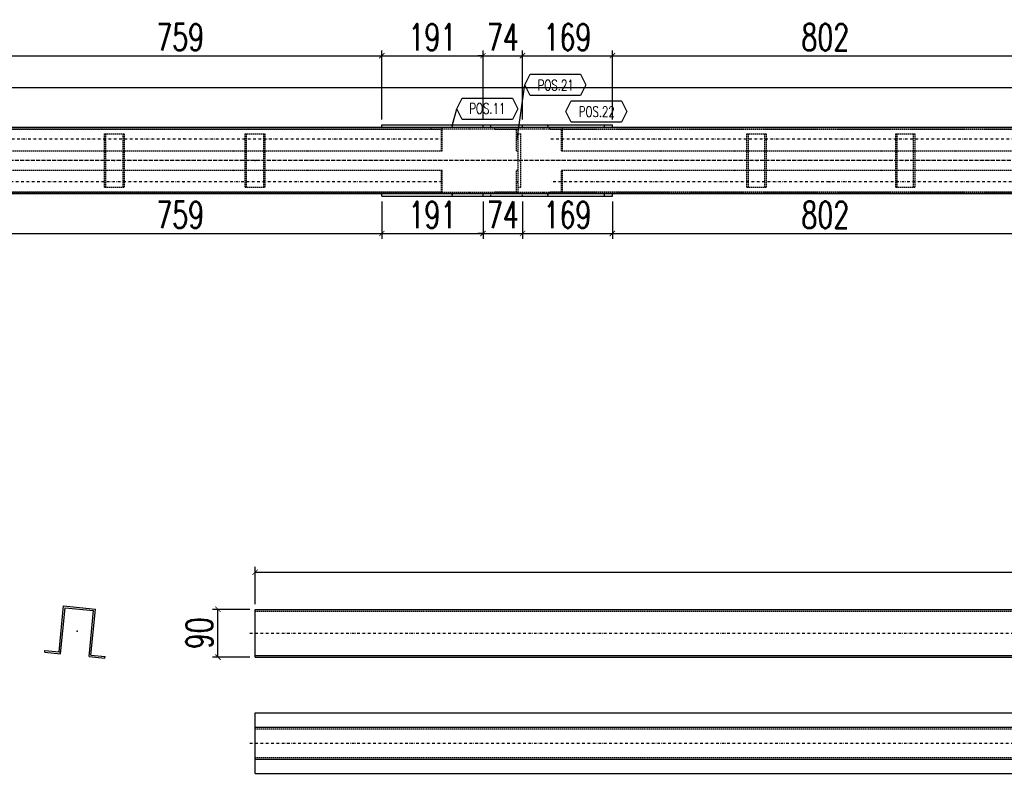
# Model space of a CAD drawing. Header units: feet. Extents: x -13577 to 173285, y -65833 to 34873.
# Tile 9 of 127: x 57387 to 59241, y -56749 to -55329. Entities that reach past the tile are written whole.
import ezdxf
from ezdxf.enums import TextEntityAlignment as Align

# ---------------------------------------------------------------- set-up
doc = ezdxf.new("R2010")
doc.units = ezdxf.units.FT
doc.header["$LTSCALE"] = 10
doc.header["$MEASUREMENT"] = 0
doc.linetypes.add('DASHDOT', pattern=[1, 0.5, -0.25, 0, -0.25])
doc.linetypes.add('HIDDEN', pattern=[0.375, 0.25, -0.125])
doc.layers.get('0').update_dxf_attribs({"linetype": 'CONTINUOUS'})
doc.layers.get('Defpoints').update_dxf_attribs({"linetype": 'CONTINUOUS'})
for name, color, linetype in [('A', 2, 'DASHDOT'), ('FORIR', 4, 'CONTINUOUS'), ('G', 3, 'CONTINUOUS'), ('POS_BOX', 6, 'CONTINUOUS'), ('POS_DES', 2, 'CONTINUOUS'), ('POS_MAT', 2, 'CONTINUOUS'), ('POS_NOT', 2, 'CONTINUOUS'), ('TR', 6, 'HIDDEN'), ('TXT1', 7, 'CONTINUOUS')]:
    doc.layers.add(name, color=color, linetype=linetype)
doc.styles.add('1', font='romans.shx', dxfattribs={"width": 0.7, "height": 50})
doc.styles.add('POS', font='ROMANS', dxfattribs={"width": 0.7})
doc.dimstyles.get("Standard").update_dxf_attribs({"dimtxt": 50, "dimasz": 1, "dimexe": 1, "dimexo": 1, "dimgap": 1, "dimtad": 1, "dimdec": 0, "dimdsep": 46, "dimtxsty": '1', "dimblk": 'ARCHTICK', "dimcen": 3, "dimclrd": 1, "dimclre": 1, "dimclrt": 3, "dimadec": 0, "dimazin": 0, "dimtfac": 1, "dimtdec": 0, "dimtix": 1, "dimtmove": 0, "dimatfit": 3, "dimfxl": 0, "dimtolj": 1, "dimarcsym": 0})

# ---------------------------------------------------------------- blocks, each defined once
blk = doc.blocks.new('P8_PRO')
at = {"layer": 'POS_BOX'}
blk.add_lwpolyline([(11.5, 0), (10.5, -2), (1, -2), (0, 0), (1, 2), (10.5, 2)], close=True, dxfattribs=at)
at = {"style": 'POS', "width": 0.7}
blk.add_attdef('POS_PEZ', text='', height=2, dxfattribs=at).set_placement((5.83, -1.05), align=Align.CENTER)
at = {"style": 'POS', "width": 0.7, "flags": 1}
for tag, p in [('QTA_PEZ', (1, -3.45)), ('MAR_PEZ', (1, -2.92)), ('PUN_LIS', (1, -4.05)), ('SUN_LIS', (1, -4.58)), ('COD_PEZ', (1, -5.68)), ('MCL_PEZ', (1, -5.14)), ('DIM_PRO', (1, -6.27))]:
    blk.add_attdef(tag, p, '', height=0.35, dxfattribs=at)
at = {"layer": 'POS_DES', "style": 'POS', "width": 0.7, "flags": 1}
for tag, p in [('NOM_PRO', (2.84, -2.9)), ('LUN_PRO', (2.82, -4.54))]:
    blk.add_attdef(tag, p, '', height=0.35, dxfattribs=at)
at = {"layer": 'POS_MAT', "style": 'POS', "width": 0.7, "flags": 1}
blk.add_attdef('MAT_PRO', (2.83, -3.44), '', height=0.35, dxfattribs=at)
at = {"layer": 'POS_NOT', "style": 'POS', "width": 0.7, "flags": 1}
blk.add_attdef('NOT_PEZ', (2.82, -4.01), '', height=0.35, dxfattribs=at)
blk = doc.blocks.new('P8_LAM')
blk.add_line((5.75, -3.08), (5.75, -3.08))
at = {"layer": 'POS_BOX'}
blk.add_lwpolyline([(11.5, 0), (10.5, -2), (1, -2), (0, 0), (1, 2), (10.5, 2)], close=True, dxfattribs=at)
at = {"style": 'POS', "width": 0.7}
blk.add_attdef('POS_PEZ', text='', height=2, dxfattribs=at).set_placement((5.75, -0.95), align=Align.CENTER)
at = {"style": 'POS', "width": 0.7, "flags": 1}
for tag, p in [('QTA_PEZ', (1, -3.69)), ('MAR_PEZ', (1, -3.15)), ('SUN_LIS', (1, -4.84)), ('PUN_LIS', (1, -4.3)), ('MCL_PEZ', (1, -5.41)), ('COD_PEZ', (1, -5.95)), ('DIM_PRO', (1, -6.59))]:
    blk.add_attdef(tag, p, '', height=0.35, dxfattribs=at)
at = {"layer": 'POS_DES', "style": 'POS', "width": 0.7, "flags": 1}
for tag, p in [('SPE_PRO', (3.38, -4.66)), ('LUN_PRO', (3.37, -5.17)), ('LAR_PRO', (3.4, -4.12))]:
    blk.add_attdef(tag, p, '', height=0.35, dxfattribs=at)
at = {"layer": 'POS_MAT', "style": 'POS', "width": 0.7, "flags": 1}
blk.add_attdef('MAT_PRO', text='', height=0.35, dxfattribs=at).set_placement((4.3, -3.18), align=Align.CENTER)
at = {"layer": 'POS_NOT', "style": 'POS', "width": 0.7, "flags": 1}
blk.add_attdef('NOT_PEZ', (3.41, -3.62), '', height=0.35, dxfattribs=at)
blk = doc.blocks.new('_ArchTick')
at = {"color": 0, "linetype": 'ByBlock', "const_width": 0.15}
blk.add_lwpolyline([(-0.5, -0.5), (0.5, 0.5)], dxfattribs=at)
blk = doc.blocks.new('3D_INFOPOS')
blk.add_point((0, 0))
at = {"layer": 'FORIR', "flags": 1}
for tag, p in [('POS_PEZ', (7.6, -4.3)), ('MAT_PRO', (7.6, -11.9))]:
    blk.add_attdef(tag, p, '', height=5.26, dxfattribs=at)
blk = doc.blocks.new('*D117')
at = {"layer": 'Defpoints', "color": 0}
for p in [(57309.6, -55661.9), (58068.9, -55661.9), (58068.9, -55731.9)]:
    blk.add_point(p, dxfattribs=at)
at = {"layer": 'TXT1', "color": 1, "lineweight": -2, "transparency": 16777216}
for p, q in [((57309.6, -55671.9), (57309.6, -55741.9)), ((58068.9, -55671.9), (58068.9, -55741.9)), ((57309.6, -55731.9), (58068.9, -55731.9))]:
    blk.add_line(p, q, dxfattribs=at)
at = {"layer": 'TXT1', "color": 1, "lineweight": -2, "transparency": 16777216, "xscale": 10, "yscale": 10, "zscale": 10, "rotation": 180}
blk.add_blockref('_ArchTick', (57309.6, -55731.9), dxfattribs=at)
at = {"layer": 'TXT1', "color": 1, "lineweight": -2, "transparency": 16777216, "xscale": 10, "yscale": 10, "zscale": 10}
blk.add_blockref('_ArchTick', (58068.9, -55731.9), dxfattribs=at)
at = {"layer": 'TXT1', "color": 3, "transparency": 16777216, "insert": (57689.2, -55696.9), "char_height": 50, "attachment_point": 5, "style": '1'}
blk.add_mtext('\\A1;759', dxfattribs=at)
blk = doc.blocks.new('*D118')
at = {"layer": 'Defpoints', "color": 0}
for p in [(58068.9, -55661.9), (58259.6, -55661.9), (58259.6, -55731.9)]:
    blk.add_point(p, dxfattribs=at)
at = {"layer": 'TXT1', "color": 1, "lineweight": -2, "transparency": 16777216}
for p, q in [((58068.9, -55671.9), (58068.9, -55741.9)), ((58259.6, -55671.9), (58259.6, -55741.9)), ((58068.9, -55731.9), (58259.6, -55731.9))]:
    blk.add_line(p, q, dxfattribs=at)
at = {"layer": 'TXT1', "color": 1, "lineweight": -2, "transparency": 16777216, "xscale": 10, "yscale": 10, "zscale": 10, "rotation": 180}
blk.add_blockref('_ArchTick', (58068.9, -55731.9), dxfattribs=at)
at = {"layer": 'TXT1', "color": 1, "lineweight": -2, "transparency": 16777216, "xscale": 10, "yscale": 10, "zscale": 10}
blk.add_blockref('_ArchTick', (58259.6, -55731.9), dxfattribs=at)
at = {"layer": 'TXT1', "color": 3, "transparency": 16777216, "insert": (58164.2, -55696.9), "char_height": 50, "attachment_point": 5, "style": '1'}
blk.add_mtext('\\A1;191', dxfattribs=at)
blk = doc.blocks.new('*D119')
at = {"layer": 'Defpoints', "color": 0}
for p in [(58259.6, -55661.9), (58333.9, -55661.9), (58333.9, -55731.9)]:
    blk.add_point(p, dxfattribs=at)
at = {"layer": 'TXT1', "color": 1, "lineweight": -2, "transparency": 16777216}
for p, q in [((58259.6, -55671.9), (58259.6, -55741.9)), ((58333.9, -55671.9), (58333.9, -55741.9)), ((58259.6, -55731.9), (58249.6, -55731.9)), ((58259.6, -55731.9), (58333.9, -55731.9)), ((58333.9, -55731.9), (58343.9, -55731.9))]:
    blk.add_line(p, q, dxfattribs=at)
at = {"layer": 'TXT1', "color": 1, "lineweight": -2, "transparency": 16777216, "xscale": 10, "yscale": 10, "zscale": 10}
blk.add_blockref('_ArchTick', (58259.6, -55731.9), dxfattribs=at)
at = {"layer": 'TXT1', "color": 1, "lineweight": -2, "transparency": 16777216, "xscale": 10, "yscale": 10, "zscale": 10, "rotation": 180}
blk.add_blockref('_ArchTick', (58333.9, -55731.9), dxfattribs=at)
at = {"layer": 'TXT1', "color": 3, "transparency": 16777216, "insert": (58296.7, -55696.9), "char_height": 50, "attachment_point": 5, "style": '1'}
blk.add_mtext('\\A1;74', dxfattribs=at)
blk = doc.blocks.new('*D120')
at = {"layer": 'Defpoints', "color": 0}
for p in [(58333.9, -55661.9), (58503.3, -55661.9), (58503.3, -55731.9)]:
    blk.add_point(p, dxfattribs=at)
at = {"layer": 'TXT1', "color": 1, "lineweight": -2, "transparency": 16777216}
for p, q in [((58333.9, -55671.9), (58333.9, -55741.9)), ((58503.3, -55671.9), (58503.3, -55741.9)), ((58333.9, -55731.9), (58503.3, -55731.9))]:
    blk.add_line(p, q, dxfattribs=at)
at = {"layer": 'TXT1', "color": 1, "lineweight": -2, "transparency": 16777216, "xscale": 10, "yscale": 10, "zscale": 10, "rotation": 180}
blk.add_blockref('_ArchTick', (58333.9, -55731.9), dxfattribs=at)
at = {"layer": 'TXT1', "color": 1, "lineweight": -2, "transparency": 16777216, "xscale": 10, "yscale": 10, "zscale": 10}
blk.add_blockref('_ArchTick', (58503.3, -55731.9), dxfattribs=at)
at = {"layer": 'TXT1', "color": 3, "transparency": 16777216, "insert": (58418.6, -55696.9), "char_height": 50, "attachment_point": 5, "style": '1'}
blk.add_mtext('\\A1;169', dxfattribs=at)
blk = doc.blocks.new('*D121')
at = {"layer": 'Defpoints', "color": 0}
for p in [(58503.3, -55661.9), (59305.3, -55661.9), (59305.3, -55731.9)]:
    blk.add_point(p, dxfattribs=at)
at = {"layer": 'TXT1', "color": 1, "lineweight": -2, "transparency": 16777216}
for p, q in [((58503.3, -55671.9), (58503.3, -55741.9)), ((59305.3, -55671.9), (59305.3, -55741.9)), ((58503.3, -55731.9), (59305.3, -55731.9))]:
    blk.add_line(p, q, dxfattribs=at)
at = {"layer": 'TXT1', "color": 1, "lineweight": -2, "transparency": 16777216, "xscale": 10, "yscale": 10, "zscale": 10, "rotation": 180}
blk.add_blockref('_ArchTick', (58503.3, -55731.9), dxfattribs=at)
at = {"layer": 'TXT1', "color": 1, "lineweight": -2, "transparency": 16777216, "xscale": 10, "yscale": 10, "zscale": 10}
blk.add_blockref('_ArchTick', (59305.3, -55731.9), dxfattribs=at)
at = {"layer": 'TXT1', "color": 3, "transparency": 16777216, "insert": (58904.3, -55696.9), "char_height": 50, "attachment_point": 5, "style": '1'}
blk.add_mtext('\\A1;802', dxfattribs=at)
blk = doc.blocks.new('*D146')
at = {"layer": 'Defpoints', "color": 0}
for p in [(59516.3, -55456.9), (53966.3, -55531.9), (59516.3, -55531.9)]:
    blk.add_point(p, dxfattribs=at)
at = {"layer": 'TXT1', "color": 1, "lineweight": -2, "transparency": 16777216}
for p, q in [((53966.3, -55521.9), (53966.3, -55446.9)), ((59516.3, -55521.9), (59516.3, -55446.9)), ((53966.3, -55456.9), (59516.3, -55456.9))]:
    blk.add_line(p, q, dxfattribs=at)
at = {"layer": 'TXT1', "color": 1, "lineweight": -2, "transparency": 16777216, "xscale": 10, "yscale": 10, "zscale": 10, "rotation": 180}
blk.add_blockref('_ArchTick', (53966.3, -55456.9), dxfattribs=at)
at = {"layer": 'TXT1', "color": 1, "lineweight": -2, "transparency": 16777216, "xscale": 10, "yscale": 10, "zscale": 10}
blk.add_blockref('_ArchTick', (59516.3, -55456.9), dxfattribs=at)
at = {"layer": 'TXT1', "color": 3, "transparency": 16777216, "insert": (56741.3, -55421.9), "char_height": 50, "attachment_point": 5, "style": '1'}
blk.add_mtext('\\A1;5550', dxfattribs=at)
blk = doc.blocks.new('*D163')
at = {"layer": 'Defpoints', "color": 0}
for p in [(58068.9, -55396.9), (57309.6, -55526.9), (58068.9, -55526.9)]:
    blk.add_point(p, dxfattribs=at)
at = {"layer": 'TXT1', "color": 1, "lineweight": -2, "transparency": 16777216}
for p, q in [((57309.6, -55516.9), (57309.6, -55386.9)), ((58068.9, -55516.9), (58068.9, -55386.9)), ((57309.6, -55396.9), (58068.9, -55396.9))]:
    blk.add_line(p, q, dxfattribs=at)
at = {"layer": 'TXT1', "color": 1, "lineweight": -2, "transparency": 16777216, "xscale": 10, "yscale": 10, "zscale": 10, "rotation": 180}
blk.add_blockref('_ArchTick', (57309.6, -55396.9), dxfattribs=at)
at = {"layer": 'TXT1', "color": 1, "lineweight": -2, "transparency": 16777216, "xscale": 10, "yscale": 10, "zscale": 10}
blk.add_blockref('_ArchTick', (58068.9, -55396.9), dxfattribs=at)
at = {"layer": 'TXT1', "color": 3, "transparency": 16777216, "insert": (57689.2, -55361.9), "char_height": 50, "attachment_point": 5, "style": '1'}
blk.add_mtext('\\A1;759', dxfattribs=at)
blk = doc.blocks.new('*D164')
at = {"layer": 'Defpoints', "color": 0}
for p in [(58259.6, -55396.9), (58068.9, -55526.9), (58259.6, -55526.9)]:
    blk.add_point(p, dxfattribs=at)
at = {"layer": 'TXT1', "color": 1, "lineweight": -2, "transparency": 16777216}
for p, q in [((58068.9, -55516.9), (58068.9, -55386.9)), ((58259.6, -55516.9), (58259.6, -55386.9)), ((58068.9, -55396.9), (58259.6, -55396.9))]:
    blk.add_line(p, q, dxfattribs=at)
at = {"layer": 'TXT1', "color": 1, "lineweight": -2, "transparency": 16777216, "xscale": 10, "yscale": 10, "zscale": 10, "rotation": 180}
blk.add_blockref('_ArchTick', (58068.9, -55396.9), dxfattribs=at)
at = {"layer": 'TXT1', "color": 1, "lineweight": -2, "transparency": 16777216, "xscale": 10, "yscale": 10, "zscale": 10}
blk.add_blockref('_ArchTick', (58259.6, -55396.9), dxfattribs=at)
at = {"layer": 'TXT1', "color": 3, "transparency": 16777216, "insert": (58164.2, -55361.9), "char_height": 50, "attachment_point": 5, "style": '1'}
blk.add_mtext('\\A1;191', dxfattribs=at)
blk = doc.blocks.new('*D165')
at = {"layer": 'Defpoints', "color": 0}
for p in [(58333.9, -55396.9), (58259.6, -55526.9), (58333.9, -55526.9)]:
    blk.add_point(p, dxfattribs=at)
at = {"layer": 'TXT1', "color": 1, "lineweight": -2, "transparency": 16777216}
for p, q in [((58259.6, -55516.9), (58259.6, -55386.9)), ((58333.9, -55516.9), (58333.9, -55386.9)), ((58259.6, -55396.9), (58249.6, -55396.9)), ((58259.6, -55396.9), (58333.9, -55396.9)), ((58333.9, -55396.9), (58343.9, -55396.9))]:
    blk.add_line(p, q, dxfattribs=at)
at = {"layer": 'TXT1', "color": 1, "lineweight": -2, "transparency": 16777216, "xscale": 10, "yscale": 10, "zscale": 10}
blk.add_blockref('_ArchTick', (58259.6, -55396.9), dxfattribs=at)
at = {"layer": 'TXT1', "color": 1, "lineweight": -2, "transparency": 16777216, "xscale": 10, "yscale": 10, "zscale": 10, "rotation": 180}
blk.add_blockref('_ArchTick', (58333.9, -55396.9), dxfattribs=at)
at = {"layer": 'TXT1', "color": 3, "transparency": 16777216, "insert": (58296.7, -55361.9), "char_height": 50, "attachment_point": 5, "style": '1'}
blk.add_mtext('\\A1;74', dxfattribs=at)
blk = doc.blocks.new('*D166')
at = {"layer": 'Defpoints', "color": 0}
for p in [(58503.3, -55396.9), (58333.9, -55526.9), (58503.3, -55526.9)]:
    blk.add_point(p, dxfattribs=at)
at = {"layer": 'TXT1', "color": 1, "lineweight": -2, "transparency": 16777216}
for p, q in [((58333.9, -55516.9), (58333.9, -55386.9)), ((58503.3, -55516.9), (58503.3, -55386.9)), ((58333.9, -55396.9), (58503.3, -55396.9))]:
    blk.add_line(p, q, dxfattribs=at)
at = {"layer": 'TXT1', "color": 1, "lineweight": -2, "transparency": 16777216, "xscale": 10, "yscale": 10, "zscale": 10, "rotation": 180}
blk.add_blockref('_ArchTick', (58333.9, -55396.9), dxfattribs=at)
at = {"layer": 'TXT1', "color": 1, "lineweight": -2, "transparency": 16777216, "xscale": 10, "yscale": 10, "zscale": 10}
blk.add_blockref('_ArchTick', (58503.3, -55396.9), dxfattribs=at)
at = {"layer": 'TXT1', "color": 3, "transparency": 16777216, "insert": (58418.6, -55361.9), "char_height": 50, "attachment_point": 5, "style": '1'}
blk.add_mtext('\\A1;169', dxfattribs=at)
blk = doc.blocks.new('*D167')
at = {"layer": 'Defpoints', "color": 0}
for p in [(59305.3, -55396.9), (58503.3, -55526.9), (59305.3, -55526.9)]:
    blk.add_point(p, dxfattribs=at)
at = {"layer": 'TXT1', "color": 1, "lineweight": -2, "transparency": 16777216}
for p, q in [((58503.3, -55516.9), (58503.3, -55386.9)), ((59305.3, -55516.9), (59305.3, -55386.9)), ((58503.3, -55396.9), (59305.3, -55396.9))]:
    blk.add_line(p, q, dxfattribs=at)
at = {"layer": 'TXT1', "color": 1, "lineweight": -2, "transparency": 16777216, "xscale": 10, "yscale": 10, "zscale": 10, "rotation": 180}
blk.add_blockref('_ArchTick', (58503.3, -55396.9), dxfattribs=at)
at = {"layer": 'TXT1', "color": 1, "lineweight": -2, "transparency": 16777216, "xscale": 10, "yscale": 10, "zscale": 10}
blk.add_blockref('_ArchTick', (59305.3, -55396.9), dxfattribs=at)
at = {"layer": 'TXT1', "color": 3, "transparency": 16777216, "insert": (58904.3, -55361.9), "char_height": 50, "attachment_point": 5, "style": '1'}
blk.add_mtext('\\A1;802', dxfattribs=at)
blk = doc.blocks.new('3D_INFOM')
blk.add_point((0, 0))
at = {"layer": 'FORIR', "flags": 1}
for tag, p in [('MARK', (7.55, -4.31)), ('NUM_DIS', (7.55, -11.68)), ('NOT_PEZ', (45.73, -11.68)), ('QTA_PEZ', (7.55, -18.55)), ('TIP_PEZ', (45.73, -18.55)), ('TRA_PEZ', (7.55, -26.33)), ('COS_PEZ', (45.73, -26.33)), ('DES_PEZ', (7.55, -33.75))]:
    blk.add_attdef(tag, p, '', height=5, dxfattribs=at)
blk = doc.blocks.new('*D574')
at = {"layer": 'Defpoints', "color": 0}
for p in [(61277.8, -56370.3), (57830.3, -56440.3), (61277.8, -56440.3)]:
    blk.add_point(p, dxfattribs=at)
at = {"layer": 'TXT1', "color": 1, "lineweight": -2, "transparency": 16777216}
for p, q in [((57830.3, -56430.3), (57830.3, -56360.3)), ((57830.3, -56370.3), (61277.8, -56370.3)), ((61277.8, -56430.3), (61277.8, -56360.3))]:
    blk.add_line(p, q, dxfattribs=at)
at = {"layer": 'TXT1', "color": 1, "lineweight": -2, "transparency": 16777216, "xscale": 10, "yscale": 10, "zscale": 10, "rotation": 180}
blk.add_blockref('_ArchTick', (57830.3, -56370.3), dxfattribs=at)
at = {"layer": 'TXT1', "color": 1, "lineweight": -2, "transparency": 16777216, "xscale": 10, "yscale": 10, "zscale": 10}
blk.add_blockref('_ArchTick', (61277.8, -56370.3), dxfattribs=at)
at = {"layer": 'TXT1', "color": 3, "transparency": 16777216, "insert": (59554.1, -56335.3), "char_height": 50, "attachment_point": 5, "style": '1'}
blk.add_mtext('\\A1;3447', dxfattribs=at)
blk = doc.blocks.new('*D575')
at = {"layer": 'Defpoints', "color": 0}
for p in [(57760.3, -56440.3), (57830.3, -56440.3), (57830.3, -56530.3)]:
    blk.add_point(p, dxfattribs=at)
at = {"layer": 'TXT1', "color": 1, "lineweight": -2, "transparency": 16777216}
for p, q in [((57820.3, -56440.3), (57750.3, -56440.3)), ((57760.3, -56530.3), (57760.3, -56440.3)), ((57820.3, -56530.3), (57750.3, -56530.3))]:
    blk.add_line(p, q, dxfattribs=at)
at = {"layer": 'TXT1', "color": 1, "lineweight": -2, "transparency": 16777216, "xscale": 10, "yscale": 10, "zscale": 10}
for p, rotation in [((57760.3, -56440.3), 90), ((57760.3, -56530.3), 270)]:
    blk.add_blockref('_ArchTick', p, dxfattribs=dict(at, rotation=rotation))
at = {"layer": 'TXT1', "color": 3, "transparency": 16777216, "insert": (57725.3, -56485.3), "char_height": 50, "attachment_point": 5, "rotation": 90, "style": '1'}
blk.add_mtext('\\A1;90', dxfattribs=at)

msp = doc.modelspace()

# ---------------------------------------------------------------- linework, layer by layer
at = {"layer": 'A'}
for p, q in [((57190.5, -55553.9), (58182.5, -55553.9)), ((58387.2, -55553.9), (59416.7, -55553.9)), ((59526.3, -55594.4), (54656.3, -55594.4)), ((59523.8, -55594.4), (54657.8, -55594.4)), ((58182.5, -55634.9), (57190.5, -55634.9)), ((59416.7, -55634.9), (58387.2, -55634.9)), ((57820.3, -56485.3), (61287.8, -56485.3)), ((57820.3, -56692.3), (61287.8, -56692.3))]:
    msp.add_line(p, q, dxfattribs=at)
for p in [(57830.3, -56443.4), (57461.1, -56520.5), (57830.3, -56719.3)]:
    msp.add_point(p, dxfattribs=at)
at = {"layer": 'G'}
for p, q in [((53966.3, -55531.9), (65066.3, -55531.9)), ((58068.9, -55531.9), (58068.9, -55526.9)), ((58068.9, -55526.9), (58503.3, -55526.9)), ((58259.6, -55531.9), (58259.6, -55526.9)), ((58488.4, -55531.9), (58488.4, -55526.9)), ((58503.3, -55531.9), (58503.3, -55526.9)), ((53966.3, -55656.9), (65066.3, -55656.9)), ((58068.9, -55661.9), (58068.9, -55656.9)), ((58068.9, -55661.9), (58503.3, -55661.9)), ((58259.6, -55661.9), (58259.6, -55656.9)), ((58488.4, -55661.9), (58488.4, -55656.9)), ((58503.3, -55661.9), (58503.3, -55656.9)), ((57461.1, -56520.5), (57469.7, -56433.9)), ((57463.8, -56523.8), (57472.5, -56437.3)), ((57469.7, -56433.9), (57529.4, -56439.9)), ((57472.5, -56437.3), (57526.1, -56442.6)), ((57517.5, -56529.2), (57526.1, -56442.6)), ((57520.8, -56526.4), (57529.4, -56439.9)), ((57830.3, -56530.3), (57830.3, -56440.3)), ((57830.3, -56440.3), (61277.8, -56440.3)), ((57434, -56520.8), (57434.3, -56517.8)), ((57434, -56520.8), (57463.8, -56523.8)), ((57434.3, -56517.8), (57461.1, -56520.5)), ((57517.5, -56529.2), (57547.3, -56532.2)), ((57520.8, -56526.4), (57547.6, -56529.1)), ((57547.3, -56532.2), (57547.6, -56529.1)), ((57830.3, -56527.3), (61277.8, -56527.3)), ((57830.3, -56530.3), (61277.8, -56530.3)), ((57830.3, -56635.3), (61277.8, -56635.3)), ((57830.3, -56749.3), (57830.3, -56635.3)), ((57830.3, -56662.3), (61277.8, -56662.3)), ((57830.3, -56722.3), (61277.8, -56722.3)), ((57830.3, -56749.3), (61277.8, -56749.3))]:
    msp.add_line(p, q, dxfattribs=at)
for p in [(57830.3, -56443.4), (57461.1, -56520.5), (57830.3, -56719.3)]:
    msp.add_point(p, dxfattribs=at)
at = {"layer": 'TR'}
for p, q in [((54016.3, -55534.9), (59511.6, -55534.9)), ((57190.2, -55535.1), (58181.3, -55535.1)), ((58162.2, -55535.1), (58162.2, -55531.9)), ((58181.3, -55575.9), (58181.3, -55535.1)), ((58182.8, -55575.9), (58182.8, -55531.9)), ((58274.5, -55531.9), (58274.5, -55526.9)), ((58281.8, -55535.1), (58281.8, -55531.9)), ((58281.8, -55535.1), (58322.6, -55535.1)), ((58322.6, -55575.9), (58322.6, -55535.1)), ((58325.8, -55656.9), (58325.8, -55531.9)), ((58333.9, -55531.9), (58333.9, -55526.9)), ((58385.5, -55535.1), (58385.5, -55531.9)), ((58385.5, -55535.1), (59416.7, -55535.1)), ((58407.3, -55575.9), (58407.3, -55535.1)), ((58409, -55575.9), (58409, -55531.9)), ((57546.6, -55544.4), (57584.3, -55544.4)), ((57546.6, -55644.4), (57546.6, -55544.4)), ((57549, -55644.4), (57549, -55544.4)), ((57582, -55644.4), (57582, -55544.4)), ((57584.3, -55644.4), (57584.3, -55544.4)), ((57811.7, -55544.4), (57849.4, -55544.4)), ((57811.7, -55644.4), (57811.7, -55544.4)), ((57814, -55644.4), (57814, -55544.4)), ((57847, -55644.4), (57847, -55544.4)), ((57849.4, -55644.4), (57849.4, -55544.4)), ((58325.8, -55544.4), (58330.8, -55544.4)), ((58330.8, -55644.4), (58330.8, -55544.4)), ((58756.7, -55544.4), (58793.2, -55544.4)), ((58756.7, -55644.4), (58756.7, -55544.4)), ((58759.4, -55644.4), (58759.4, -55544.4)), ((58790.6, -55644.4), (58790.6, -55544.4)), ((58793.2, -55644.4), (58793.2, -55544.4)), ((59036.8, -55544.4), (59073.3, -55544.4)), ((59036.8, -55644.4), (59036.8, -55544.4)), ((59039.5, -55644.4), (59039.5, -55544.4)), ((59070.6, -55644.4), (59070.6, -55544.4)), ((59073.3, -55644.4), (59073.3, -55544.4)), ((57209.3, -55575.9), (58182.8, -55575.9)), ((58322.6, -55575.9), (58325.8, -55575.9)), ((58407.3, -55575.9), (59418.4, -55575.9)), ((57209.3, -55612.9), (58182.8, -55612.9)), ((58181.3, -55653.7), (58181.3, -55612.9)), ((58182.8, -55656.9), (58182.8, -55612.9)), ((58322.6, -55612.9), (58325.8, -55612.9)), ((58322.6, -55653.7), (58322.6, -55612.9)), ((58407.3, -55612.9), (59418.4, -55612.9)), ((58407.3, -55653.7), (58407.3, -55612.9)), ((58409, -55656.9), (58409, -55612.9)), ((54016.3, -55653.8), (59511.6, -55653.8)), ((57190.2, -55653.7), (58181.3, -55653.7)), ((57546.6, -55644.4), (57584.3, -55644.4)), ((57811.7, -55644.4), (57849.4, -55644.4)), ((58162.2, -55656.9), (58162.2, -55653.7)), ((58281.8, -55653.7), (58322.6, -55653.7)), ((58281.8, -55656.9), (58281.8, -55653.7)), ((58325.8, -55644.4), (58330.8, -55644.4)), ((58385.5, -55656.9), (58385.5, -55653.7)), ((58385.5, -55653.7), (59416.7, -55653.7)), ((58756.7, -55644.4), (58793.2, -55644.4)), ((59036.8, -55644.4), (59073.3, -55644.4)), ((58274.5, -55661.9), (58274.5, -55656.9)), ((58333.9, -55661.9), (58333.9, -55656.9)), ((57830.3, -56443.4), (61277.8, -56443.4)), ((57830.3, -56665.3), (61277.8, -56665.3)), ((57830.3, -56719.3), (61277.8, -56719.3))]:
    msp.add_line(p, q, dxfattribs=at)
for p in [(57830.3, -56443.4), (57461.1, -56520.5), (57830.3, -56719.3)]:
    msp.add_point(p, dxfattribs=at)

# ---------------------------------------------------------------- block references
at = {"xscale": 10, "yscale": 10, "zscale": 10}
for name, p, values in [('P8_PRO', (58338.1, -55451.9), {'POS_PEZ': 'POS.21'}), ('P8_LAM', (58210.1, -55496.9), {'POS_PEZ': 'POS.11'}), ('P8_PRO', (58415.5, -55501.9), {'POS_PEZ': 'POS.22'})]:
    msp.add_blockref(name, p, dxfattribs=at).add_auto_attribs(values)
for p in [(58201.4, -55529.4), (58381.4, -55529.4), (57696.1, -55553.9), (58324.2, -55553.9), (58912.8, -55553.9), (57565.5, -55594.4), (57830.5, -55594.4), (58328.3, -55594.4), (58328.3, -55594.4), (58775, -55594.4), (59055.1, -55594.4), (57696.1, -55634.9), (58324.2, -55634.9), (58912.8, -55634.9), (58201.4, -55659.4), (58381.4, -55659.4), (57495.1, -56481.7)]:
    msp.add_blockref('3D_INFOPOS', p)
msp.add_blockref('3D_INFOM', (57495.1, -56481.7), dxfattribs=at)

# ---------------------------------------------------------------- dimensions: what is measured, and where the dimension line sits
at = {"layer": 'TXT1'}
for base, p1, p2, picture, middle in [((58068.9, -55396.9), (57309.6, -55526.9), (58068.9, -55526.9), '*D163', (57689.2, -55361.9)), ((58259.6, -55396.9), (58068.9, -55526.9), (58259.6, -55526.9), '*D164', (58164.2, -55361.9)), ((58333.9, -55396.9), (58259.6, -55526.9), (58333.9, -55526.9), '*D165', (58296.7, -55361.9)), ((58503.3, -55396.9), (58333.9, -55526.9), (58503.3, -55526.9), '*D166', (58418.6, -55361.9)), ((59305.3, -55396.9), (58503.3, -55526.9), (59305.3, -55526.9), '*D167', (58904.3, -55361.9)), ((59516.3, -55456.9), (53966.3, -55531.9), (59516.3, -55531.9), '*D146', (56741.3, -55421.9)), ((58068.9, -55731.9), (57309.6, -55661.9), (58068.9, -55661.9), '*D117', (57689.2, -55696.9)), ((58259.6, -55731.9), (58068.9, -55661.9), (58259.6, -55661.9), '*D118', (58164.2, -55696.9)), ((58333.9, -55731.9), (58259.6, -55661.9), (58333.9, -55661.9), '*D119', (58296.7, -55696.9)), ((58503.3, -55731.9), (58333.9, -55661.9), (58503.3, -55661.9), '*D120', (58418.6, -55696.9)), ((59305.3, -55731.9), (58503.3, -55661.9), (59305.3, -55661.9), '*D121', (58904.3, -55696.9)), ((61277.8005, -56370.3496), (57830.3312, -56440.3496), (61277.8005, -56440.3496), '*D574', (59554.0658, -56335.3496))]:
    dim = msp.add_linear_dim(base=base, p1=p1, p2=p2, dimstyle='Standard', override={"dimscale": 10}, dxfattribs=at)
    dim.commit()
    dim.dimension.update_dxf_attribs({"geometry": picture, "text_midpoint": middle})
dim = msp.add_linear_dim(base=(57760.3, -56440.3), p1=(57830.3, -56530.3), p2=(57830.3, -56440.3), angle=90, dimstyle='Standard', override={"dimscale": 10}, dxfattribs=at)
dim.commit()
dim.dimension.update_dxf_attribs({"geometry": '*D575', "text_midpoint": (57725.3, -56485.3)})

# ---------------------------------------------------------------- leaders
for points in [[(58324.2, -55553.9), (58338.1, -55451.9)], [(58201.4, -55529.4), (58210.1, -55496.9)]]:
    msp.add_leader(points, dimstyle='Standard', override={"dimscale": 10})

doc.saveas('drawing.dxf')
